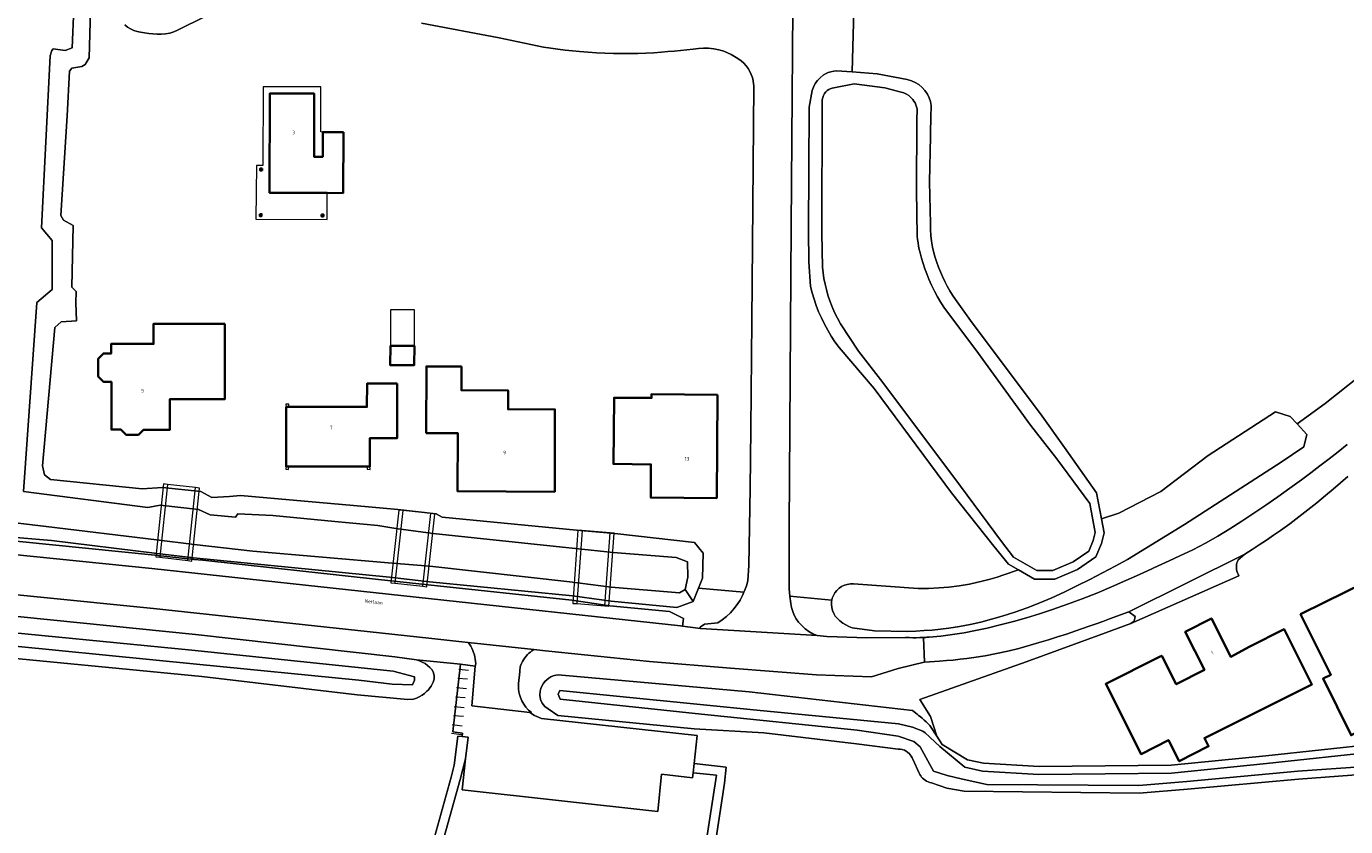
# Model space of a CAD drawing. Header units: metres. Extents: x 229229 to 231729, y 593167 to 595667.
# Tile 221 of 256: x 231254 to 231423, y 594454 to 594556. Entities that reach past the tile are written whole.
import ezdxf
from ezdxf.enums import TextEntityAlignment as Align

# ---------------------------------------------------------------- set-up
doc = ezdxf.new("R2010")
doc.units = ezdxf.units.M
for name, color, linetype, lineweight in [('B-WE-GK-BESCHOEIING_DAMWAND-G', 130, 'GK-BESCHOEIING', 18), ('B-WE-GR-GRAS-GV', 60, 'Continuous', 13), ('B-WE-GR-GROENVOORZIENING-GV', 80, 'Continuous', 18), ('B-WE-IE-TERREINAFSCHEIDING_KUNSTMATIG_HEKWERK-G', 20, 'IE-TERREINAFSCHEIDING-KUNSTMATIG', 18), ('B-WE-KW-KUNSTWERK_DEK-GV', 170, 'Continuous', 18), ('B-WE-OG-BEBOUWING-GV', 7, 'Continuous', 35), ('B-WE-OG-BEBOUWING-T18', 10, 'Continuous', 18), ('B-WE-OG-BEBOUWING_LUIFEL-GV', 7, 'Continuous', 18), ('B-WE-OG-TERREIN_ERF-GV', 7, 'Continuous', 18), ('B-WE-OG-TOPOGRAFIE-T18', 10, 'Continuous', 18), ('B-WE-OG-WATER-GV', 130, 'Continuous', 18), ('B-WE-OG-WATER_SLOOT-GV', 120, 'Continuous', 18), ('B-WE-VH-ONVERHARD-GV', 252, 'Continuous', 18), ('B-WE-VH-VERHARDING_ASFALT-GV', 252, 'Continuous', 18), ('B-WE-VH-VERHARDING_BETON-GV', 252, 'Continuous', 18), ('B-WE-VH-VERHARDING_BETONSTRAATSTEEN-GV', 252, 'Continuous', 18), ('B-WE-VH-VERHARDING_GESLOTEN-GV', 252, 'Continuous', 18), ('B-WE-VH-VERHARDING_GRASBETONSTEEN-GV', 70, 'Continuous', 18), ('B-WE-VH-VERHARDING_OPEN-GV', 252, 'Continuous', 18)]:
    doc.layers.add(name, color=color, linetype=linetype, lineweight=lineweight)
doc.styles.add('NLCS-ISO-M250-T18', font='NLCS-ISO.ttf', dxfattribs={"height": 0.45})
doc.linetypes.add('GK-BESCHOEIING', pattern='A,30,-5,[1,NLCS.SHX,S=1,R=0,X=0,Y=0],-5', length=40)
doc.linetypes.add('IE-TERREINAFSCHEIDING-KUNSTMATIG', pattern='A,4,[82,NLCS.SHX,S=0.75,R=90,X=0,Y=0],4,-2', length=10)

msp = doc.modelspace()

# ---------------------------------------------------------------- linework, layer by layer
at = {"layer": 'B-WE-GK-BESCHOEIING_DAMWAND-G'}
for points in [[(231258.801, 594553.076), (231257.263, 594553.255), (231257.09, 594553.068), (231256.86, 594552.369), (231255.752, 594530.329), (231257.106, 594528.713)], [(231257.106, 594528.713), (231257.124, 594522.416)], [(231257.124, 594522.416), (231255.176, 594520.787), (231253.451, 594496.555), (231269.393, 594494.489), (231270.956, 594494.82), (231275.887, 594494.243)], [(231275.887, 594494.243), (231277.395, 594493.562), (231280.619, 594493.247), (231280.928, 594493.69)]]:
    msp.add_lwpolyline(points, dxfattribs=at)
at = {"layer": 'B-WE-GR-GRAS-GV'}
msp.add_lwpolyline([(231359.945, 594559.784), (231359.685, 594550.308), (231362.906, 594550.059), (231366.761, 594549.33), (231367.284, 594549.185), (231367.782, 594548.968), (231368.244, 594548.682), (231368.661, 594548.334), (231369.024, 594547.93), (231369.327, 594547.478), (231369.552, 594547.013), (231369.713, 594546.521), (231369.806, 594546.013), (231369.829, 594545.496), (231369.783, 594544.981), (231369.737, 594542.059), (231369.6, 594536.22), (231369.726, 594530.85), (231369.732, 594530.102), (231369.78, 594529.356), (231369.869, 594528.613), (231369.998, 594527.877), (231370.169, 594527.149), (231370.345, 594526.521), (231370.543, 594525.9), (231370.762, 594525.286), (231371.002, 594524.679), (231371.262, 594524.082), (231371.553, 594523.471), (231371.866, 594522.872), (231372.2, 594522.283), (231372.554, 594521.707), (231372.928, 594521.144), (231374.88, 594518.481), (231384.045, 594506.215), (231386.924, 594502.183), (231391.027, 594496.365), (231391.658, 594493.059), (231393.858, 594493.779), (231399.251, 594496.565), (231405.328, 594501.162), (231413.975, 594506.759), (231415.846, 594506.181), (231416.741, 594505.217), (231420.32, 594507.84), (231426.371, 594512.627)], dxfattribs=at)
at = {"layer": 'B-WE-GR-GROENVOORZIENING-GV'}
for points in [[(231426.371, 594512.627), (231420.32, 594507.84), (231416.741, 594505.217), (231417.999, 594503.86), (231417.578, 594502.283), (231414.701, 594500.308), (231402.304, 594492.317), (231395.002, 594487.841), (231393.39, 594486.972), (231391.77, 594486.121), (231390.14, 594485.286), (231388.502, 594484.468), (231386.856, 594483.668), (231385.305, 594482.952), (231383.733, 594482.284), (231382.141, 594481.663), (231380.532, 594481.091), (231378.905, 594480.569), (231377.557, 594480.18), (231376.197, 594479.835), (231374.827, 594479.532), (231373.448, 594479.272), (231372.062, 594479.055), (231371.012, 594478.92), (231369.958, 594478.81), (231368.902, 594478.725), (231367.845, 594478.665), (231366.786, 594478.63), (231362.55, 594478.69), (231359.692, 594479.102), (231359.271, 594479.266), (231358.867, 594479.468), (231358.483, 594479.707), (231358.123, 594479.979), (231357.789, 594480.283), (231357.528, 594480.587), (231357.317, 594480.927), (231357.161, 594481.296), (231357.064, 594481.685), (231357.028, 594482.083), (231357.054, 594482.483), (231357.088, 594482.638), (231351.718, 594483.133), (231351.807, 594482.216), (231351.911, 594481.701), (231352.067, 594481.199), (231352.273, 594480.716), (231352.527, 594480.256), (231352.826, 594479.824), (231353.215, 594479.377), (231353.652, 594478.977), (231354.132, 594478.629), (231354.649, 594478.339), (231355.196, 594478.11), (231356.457, 594477.989), (231357.763, 594477.944), (231361.514, 594477.808), (231366.528, 594477.855), (231366.99, 594477.836), (231367.452, 594477.826), (231367.914, 594477.825), (231368.377, 594477.833), (231368.839, 594477.851), (231368.979, 594477.858), (231369.119, 594477.866), (231369.26, 594477.874), (231369.4, 594477.884), (231369.54, 594477.894), (231371.041, 594478.034), (231372.537, 594478.219), (231374.027, 594478.45), (231375.509, 594478.726), (231376.982, 594479.047), (231378.68, 594479.461), (231380.371, 594479.907), (231382.052, 594480.386), (231383.724, 594480.895), (231385.387, 594481.437), (231387.292, 594482.099), (231389.184, 594482.801), (231391.061, 594483.541), (231392.923, 594484.32), (231394.768, 594485.136), (231396.159, 594485.77), (231397.549, 594486.405), (231398.939, 594487.041), (231400.328, 594487.678), (231401.717, 594488.317), (231403.356, 594489.102), (231404.971, 594489.937), (231406.559, 594490.821), (231408.119, 594491.753), (231409.651, 594492.733), (231411.199, 594493.768), (231412.737, 594494.819), (231414.264, 594495.886), (231415.78, 594496.968), (231417.285, 594498.066), (231418.472, 594498.949), (231419.653, 594499.842), (231420.826, 594500.744), (231421.991, 594501.656), (231423.149, 594502.577)], [(231240.203, 594491.435), (231270.271, 594488.392), (231275.301, 594487.861), (231276.448, 594487.74), (231298.981, 594485.294), (231305.34, 594484.606), (231323.738, 594482.623), (231328.629, 594481.886), (231336.284, 594481.18), (231338.057, 594480.296), (231337.953, 594479.317), (231340.23, 594479.016), (231340.221, 594479.191), (231340.742, 594479.563), (231342.454, 594479.742), (231343.028, 594480.126), (231343.568, 594480.555), (231344.072, 594481.027), (231344.536, 594481.538), (231344.957, 594482.086), (231345.317, 594482.641), (231345.633, 594483.223), (231345.817, 594483.637), (231339.985, 594484.16), (231339.324, 594482.463), (231337.195, 594481.696), (231328.807, 594482.507), (231323.822, 594483.174), (231305.499, 594485.002), (231300.353, 594485.595), (231275.262, 594488.054), (231270.254, 594488.653), (231257.046, 594490.266), (231248.892, 594490.975)], [(231245.883, 594481.228), (231275.502, 594478.254), (231301.072, 594475.378), (231303.843, 594474.971), (231309.49, 594474.414), (231311.373, 594474.169), (231311.424, 594474.469), (231311.409, 594474.765), (231311.374, 594475.059), (231311.321, 594475.351), (231311.25, 594475.638), (231311.16, 594475.921), (231311.053, 594476.198), (231310.927, 594476.467), (231310.785, 594476.728), (231310.627, 594476.98), (231310.452, 594477.22), (231310.447, 594477.228), (231309.665, 594477.315), (231305.434, 594477.774), (231296.305, 594478.765), (231270.12, 594481.581), (231239.834, 594484.589)], [(231425.479, 594460.343), (231416.901, 594459.709), (231402.682, 594458.402), (231396.48, 594457.887), (231374.066, 594458.143), (231371.834, 594458.542), (231369.853, 594459.223), (231369.639, 594459.282), (231369.431, 594459.361), (231369.232, 594459.459), (231369.043, 594459.576), (231368.866, 594459.71), (231368.726, 594459.837), (231368.596, 594459.976), (231368.479, 594460.124), (231368.373, 594460.281), (231368.281, 594460.447), (231367.449, 594462.256), (231367.366, 594462.451), (231367.263, 594462.636), (231367.141, 594462.808), (231367, 594462.967), (231366.844, 594463.11), (231366.621, 594463.268), (231366.378, 594463.394), (231366.12, 594463.485), (231365.852, 594463.54), (231365.579, 594463.558), (231360.264, 594464.205), (231348.381, 594465.625), (231339.447, 594466.147), (231321.956, 594467.875), (231320.734, 594468.692), (231320.296, 594469.006), (231319.952, 594469.422), (231319.725, 594469.912), (231319.629, 594470.443), (231319.672, 594470.981), (231319.764, 594471.312), (231319.898, 594471.629), (231320.071, 594471.925), (231320.282, 594472.197), (231320.525, 594472.44), (231320.784, 594472.64), (231321.065, 594472.807), (231321.365, 594472.939), (231321.678, 594473.033), (231322.001, 594473.087), (231346.476, 594470.887), (231367.436, 594468.484), (231367.633, 594468.335), (231367.827, 594468.184), (231368.02, 594468.031), (231368.211, 594467.876), (231368.4, 594467.718), (231368.655, 594467.498), (231368.907, 594467.275), (231369.156, 594467.047), (231369.4, 594466.815), (231369.641, 594466.58), (231370.551, 594465.201), (231369.725, 594467.747), (231368.364, 594469.915), (231381.995, 594474.735), (231392.162, 594478.457), (231395.42, 594479.65), (231395.834, 594479.933), (231395.98, 594480.524), (231395.155, 594481.153), (231392.681, 594480.236), (231391.82, 594479.914), (231390.956, 594479.598), (231390.09, 594479.287), (231389.222, 594478.983), (231388.352, 594478.685), (231387.187, 594478.297), (231386.019, 594477.919), (231384.847, 594477.552), (231383.673, 594477.196), (231382.495, 594476.849), (231381.068, 594476.458), (231379.632, 594476.105), (231378.186, 594475.792), (231376.732, 594475.517), (231375.272, 594475.282), (231374.4, 594475.161), (231373.527, 594475.054), (231372.652, 594474.962), (231371.775, 594474.883), (231370.898, 594474.818), (231368.967, 594474.682), (231368.908, 594474.677), (231365.594, 594473.858), (231362.174, 594472.819), (231355.114, 594473.079), (231344.08, 594473.908), (231333.706, 594474.766), (231320.364, 594476.126), (231318.878, 594476.291), (231318.862, 594476.293), (231318.827, 594476.269), (231318.626, 594476.132), (231318.433, 594475.983), (231318.249, 594475.822), (231318.075, 594475.652), (231317.912, 594475.471), (231317.733, 594475.246), (231317.57, 594475.009), (231317.424, 594474.761), (231317.295, 594474.504), (231317.185, 594474.239), (231317.139, 594474.082), (231317.104, 594473.923), (231317.08, 594473.762), (231317.068, 594473.599), (231317.068, 594473.436), (231316.912, 594471.966), (231316.899, 594471.604), (231316.917, 594471.242), (231316.964, 594470.883), (231317.042, 594470.529), (231317.15, 594470.183), (231317.34, 594469.733), (231317.58, 594469.308), (231317.867, 594468.912), (231318.197, 594468.552), (231318.565, 594468.232), (231318.357, 594468.256), (231318.375, 594468.24), (231318.955, 594467.859), (231319.875, 594467.463), (231339.802, 594465.279), (231339.42, 594461.691), (231343.533, 594461.238), (231343.318, 594459.198), (231341.275, 594445.754)], [(231305.093, 594448.417), (231308.272, 594459.936), (231308.659, 594461.479), (231309.131, 594465.192), (231309.68, 594465.156), (231309.725, 594465.581), (231308.471, 594465.744), (231309.49, 594474.414), (231303.843, 594474.971), (231304.218, 594474.847), (231304.581, 594474.689), (231304.928, 594474.498), (231305.256, 594474.277), (231305.563, 594474.026), (231305.835, 594473.713), (231306.021, 594473.342), (231306.109, 594472.936), (231306.094, 594472.521), (231305.976, 594472.123), (231305.853, 594471.867), (231305.711, 594471.621), (231305.55, 594471.387), (231305.373, 594471.165), (231305.179, 594470.957), (231304.877, 594470.687), (231304.548, 594470.451), (231304.196, 594470.251), (231303.824, 594470.09), (231303.437, 594469.97), (231302.741, 594469.918), (231296.233, 594470.492), (231276.306, 594472.869), (231246.247, 594475.767)]]:
    msp.add_lwpolyline(points, dxfattribs=at)
msp.add_lwpolyline([(231339.295, 594460.522), (231339.227, 594459.88), (231335.229, 594460.319), (231334.755, 594455.559), (231309.7, 594458.314), (231310.135, 594462.292), (231309.447, 594459.661), (231306.281, 594448.348), (231340.326, 594447.514), (231342.304, 594460.193)], close=True, dxfattribs=at)
at = {"layer": 'B-WE-IE-TERREINAFSCHEIDING_KUNSTMATIG_HEKWERK-G'}
for points in [[(231309.251, 594473.771), (231310.512, 594473.652)], [(231310.384, 594472.49), (231309.132, 594472.608)], [(231308.954, 594471.437), (231310.225, 594471.309)], [(231308.684, 594469.023), (231309.932, 594468.891)], [(231310.087, 594470.1), (231308.833, 594470.201)], [(231309.855, 594467.709), (231308.598, 594467.815)], [(231309.608, 594465.396), (231308.326, 594465.545)], [(231308.421, 594466.685), (231309.677, 594466.542)]]:
    msp.add_lwpolyline(points, dxfattribs=at)
at = {"layer": 'B-WE-KW-KUNSTWERK_DEK-GV'}
for points in [[(231275.514, 594497.06), (231271.93, 594497.462), (231271.407, 594497.536), (231270.396, 594488.196), (231270.92, 594488.121), (231274.501, 594487.708), (231275.016, 594487.64), (231276.029, 594496.992)], [(231306.199, 594493.657), (231305.692, 594493.75), (231302.103, 594494.11), (231301.577, 594494.152), (231300.535, 594484.86), (231301.061, 594484.819), (231304.643, 594484.414), (231305.15, 594484.321)], [(231328.643, 594491.267), (231325.052, 594491.577), (231324.534, 594491.587), (231323.862, 594482.21), (231324.38, 594482.2), (231327.966, 594481.909), (231328.496, 594481.852), (231329.173, 594491.21)]]:
    msp.add_lwpolyline(points, close=True, dxfattribs=at)
at = {"layer": 'B-WE-OG-BEBOUWING-GV'}
for points in [[(231294.466, 594542.592), (231291.817, 594542.613), (231291.816, 594539.444), (231290.704, 594539.452), (231290.706, 594547.542), (231285.046, 594547.559), (231285.004, 594534.839), (231292.372, 594534.806), (231294.428, 594534.796)], [(231284.031, 594537.926), (231283.79, 594537.931), (231283.785, 594537.691), (231284.027, 594537.686)], [(231283.73, 594532.091), (231283.729, 594531.843), (231283.971, 594531.844), (231283.969, 594532.092)], [(231291.665, 594532.045), (231291.669, 594531.796), (231291.906, 594531.798), (231291.903, 594532.046)], [(231279.279, 594518.049), (231270.129, 594518.053), (231270.128, 594515.473), (231264.698, 594515.475), (231264.697, 594514.255), (231263.697, 594514.256), (231263.028, 594513.561), (231263.033, 594511.288), (231263.714, 594510.596), (231264.712, 594510.586), (231264.712, 594504.488), (231265.943, 594504.478), (231266.626, 594503.804), (231268.178, 594503.826), (231268.847, 594504.474), (231272.21, 594504.477), (231272.215, 594508.402), (231279.275, 594508.399)], [(231303.559, 594515.207), (231300.486, 594515.21), (231300.47, 594512.734), (231303.543, 594512.749)], [(231305.072, 594504.02), (231309.145, 594504.008), (231309.1, 594496.581), (231321.551, 594496.518), (231321.585, 594507.069), (231315.575, 594507.095), (231315.586, 594509.505), (231309.586, 594509.531), (231309.599, 594512.563), (231305.109, 594512.582)], [(231301.37, 594510.387), (231297.495, 594510.389), (231297.487, 594507.391), (231287.121, 594507.393), (231287.111, 594499.744), (231297.865, 594499.752), (231297.872, 594503.393), (231301.367, 594503.394)], [(231342.444, 594508.942), (231333.969, 594509.026), (231333.965, 594508.539), (231329.169, 594508.577), (231329.09, 594500.085), (231333.898, 594500.027), (231333.875, 594495.778), (231342.324, 594495.709)], [(231420.284, 594482.356), (231417.184, 594480.832), (231421.073, 594473.083), (231420.068, 594472.588), (231423.65, 594465.322), (231429.588, 594468.249), (231430.711, 594465.971), (231445.135, 594473.081), (231440.448, 594482.589), (231436.483, 594480.635), (231432.652, 594488.435)], [(231399.1, 594475.379), (231392.2, 594471.9), (231396.74, 594462.92), (231400.231, 594464.708), (231401.625, 594461.986), (231405.375, 594463.907), (231404.839, 594464.954), (231418.637, 594471.84), (231415.06, 594478.934), (231410.663, 594476.682), (231408.23, 594475.379), (231405.754, 594480.29), (231402.388, 594478.593), (231404.852, 594473.705), (231401.23, 594471.85), (231399.38, 594475.52)]]:
    msp.add_lwpolyline(points, close=True, dxfattribs=at)
at = {"layer": 'B-WE-OG-BEBOUWING_LUIFEL-GV'}
for points in [[(231292.372, 594534.806), (231285.004, 594534.839), (231285.046, 594547.559), (231290.706, 594547.542), (231290.704, 594539.452), (231291.816, 594539.444), (231291.817, 594542.613), (231291.553, 594542.615), (231291.57, 594548.399), (231284.178, 594548.407), (231284.139, 594538.31), (231283.312, 594538.313), (231283.249, 594531.438), (231292.376, 594531.399), (231292.382, 594531.404)], [(231303.589, 594519.812), (231300.516, 594519.831), (231300.486, 594515.21), (231303.559, 594515.207)], [(231287.086, 594507.744), (231287.121, 594507.393), (231287.453, 594507.392), (231287.456, 594507.742)], [(231287.447, 594499.744), (231287.115, 594499.744), (231287.08, 594499.396), (231287.444, 594499.393)], [(231297.529, 594499.752), (231297.524, 594499.399), (231297.891, 594499.395), (231297.865, 594499.752)]]:
    msp.add_lwpolyline(points, close=True, dxfattribs=at)
at = {"layer": 'B-WE-OG-TERREIN_ERF-GV'}
for points in [[(231262.285, 594567.502), (231261.849, 594552.123), (231261.344, 594551.275), (231260.929, 594550.989), (231259.655, 594550.785), (231259.342, 594550.425), (231259.051, 594544.7), (231258.23, 594531.91), (231258.571, 594531.334), (231259.797, 594530.656), (231259.636, 594522.737), (231260.208, 594522.162), (231260.144, 594520.736), (231260.224, 594518.406), (231258.262, 594518.287), (231257.467, 594517.576), (231255.902, 594499.825), (231256.152, 594498.7), (231256.928, 594498.096), (231268.671, 594496.892), (231271.265, 594497.052), (231276.19, 594496.563), (231277.582, 594495.768), (231279.88, 594495.927), (231281.259, 594496.038), (231297.687, 594494.593), (231301.458, 594494.228), (231306.335, 594493.707), (231307.128, 594493.258), (231324.354, 594491.612), (231329.268, 594491.186), (231339.496, 594490.014), (231340.606, 594488.66), (231340.494, 594485.467), (231339.985, 594484.16), (231345.817, 594483.637), (231345.902, 594483.828), (231346.123, 594484.452), (231346.295, 594485.091), (231346.438, 594487.074), (231346.606, 594496.957), (231346.711, 594504.563), (231346.836, 594518.411), (231346.896, 594528.215), (231347.079, 594548.549), (231347.05, 594548.839), (231347.003, 594549.126), (231346.938, 594549.411), (231346.855, 594549.69), (231346.755, 594549.964), (231346.571, 594550.363), (231346.347, 594550.741), (231346.086, 594551.094), (231345.79, 594551.419), (231345.463, 594551.713), (231345.051, 594552.022), (231344.62, 594552.303), (231344.169, 594552.552), (231343.703, 594552.77), (231343.223, 594552.955), (231342.59, 594553.143), (231341.942, 594553.275), (231341.286, 594553.348), (231340.626, 594553.362), (231339.967, 594553.318), (231339.314, 594553.216), (231338.503, 594553.135), (231337.692, 594553.057), (231336.88, 594552.983), (231336.068, 594552.913), (231335.256, 594552.846), (231334.241, 594552.774), (231333.226, 594552.719), (231332.209, 594552.681), (231331.192, 594552.661), (231330.175, 594552.658), (231329.087, 594552.674), (231327.999, 594552.707), (231326.912, 594552.759), (231325.826, 594552.829), (231324.741, 594552.917), (231323.816, 594553.006), (231322.892, 594553.109), (231321.97, 594553.225), (231321.05, 594553.354), (231320.132, 594553.496), (231314.45, 594554.671), (231304.46, 594556.543)], [(231278.661, 594558.36), (231273.687, 594555.917), (231273.214, 594555.645), (231272.713, 594555.431), (231272.19, 594555.276), (231271.652, 594555.183), (231271.108, 594555.152), (231270.572, 594555.163), (231270.037, 594555.191), (231269.503, 594555.237), (231268.971, 594555.302), (231268.442, 594555.384), (231268.004, 594555.484), (231267.58, 594555.632), (231267.174, 594555.825), (231266.792, 594556.062), (231266.439, 594556.339)], [(231423.234, 594498.472), (231422.29, 594497.648), (231421.338, 594496.834), (231420.379, 594496.028), (231419.25, 594495.103), (231418.107, 594494.194), (231416.951, 594493.304), (231415.781, 594492.431), (231414.597, 594491.575), (231413.698, 594490.944), (231412.792, 594490.322), (231411.878, 594489.711), (231410.958, 594489.111), (231410.031, 594488.521), (231409.162, 594487.789), (231409.078, 594487.599), (231409.014, 594487.401), (231408.97, 594487.197), (231408.948, 594486.99), (231408.947, 594486.782), (231408.968, 594486.565), (231409.013, 594486.352), (231409.081, 594486.145), (231409.17, 594485.947), (231409.28, 594485.759), (231395.42, 594479.65), (231392.162, 594478.457), (231381.995, 594474.735), (231368.364, 594469.915), (231369.725, 594467.747), (231370.551, 594465.201), (231371.246, 594464.146), (231374.481, 594462.169), (231376.54, 594461.738), (231383.664, 594461.318), (231400.57, 594461.48), (231412.723, 594462.691), (231427.012, 594464.236)]]:
    msp.add_lwpolyline(points, dxfattribs=at)
for points in [[(231294.428, 594534.796), (231292.372, 594534.806), (231285.004, 594534.839), (231285.046, 594547.559), (231290.706, 594547.542), (231290.704, 594539.452), (231291.816, 594539.444), (231291.817, 594542.613), (231294.466, 594542.592)], [(231284.031, 594537.926), (231284.027, 594537.686), (231283.785, 594537.691), (231283.79, 594537.931)], [(231283.969, 594532.092), (231283.971, 594531.844), (231283.729, 594531.843), (231283.73, 594532.091)], [(231291.903, 594532.046), (231291.906, 594531.798), (231291.669, 594531.796), (231291.665, 594532.045)], [(231279.275, 594508.399), (231272.215, 594508.402), (231272.21, 594504.477), (231268.847, 594504.474), (231268.178, 594503.826), (231266.626, 594503.804), (231265.943, 594504.478), (231264.712, 594504.488), (231264.712, 594510.586), (231263.714, 594510.596), (231263.033, 594511.288), (231263.028, 594513.561), (231263.697, 594514.256), (231264.697, 594514.255), (231264.698, 594515.475), (231270.128, 594515.473), (231270.129, 594518.053), (231279.279, 594518.049)], [(231303.559, 594515.207), (231303.543, 594512.749), (231300.47, 594512.734), (231300.486, 594515.21)], [(231309.599, 594512.563), (231309.586, 594509.531), (231315.586, 594509.505), (231315.575, 594507.095), (231321.585, 594507.069), (231321.551, 594496.518), (231309.1, 594496.581), (231309.145, 594504.008), (231305.072, 594504.02), (231305.109, 594512.582)], [(231301.37, 594510.387), (231301.367, 594503.394), (231297.872, 594503.393), (231297.865, 594499.752), (231287.111, 594499.744), (231287.121, 594507.393), (231297.487, 594507.391), (231297.495, 594510.389)], [(231342.444, 594508.942), (231342.324, 594495.709), (231333.875, 594495.778), (231333.898, 594500.027), (231329.09, 594500.085), (231329.169, 594508.577), (231333.965, 594508.539), (231333.969, 594509.026)], [(231420.284, 594482.356), (231432.652, 594488.435), (231436.483, 594480.635), (231440.448, 594482.589), (231445.135, 594473.081), (231430.711, 594465.971), (231429.588, 594468.249), (231423.65, 594465.322), (231420.068, 594472.588), (231421.073, 594473.083), (231417.184, 594480.832)], [(231399.1, 594475.379), (231399.38, 594475.52), (231401.23, 594471.85), (231404.852, 594473.705), (231402.388, 594478.593), (231405.754, 594480.29), (231408.23, 594475.379), (231410.663, 594476.682), (231415.06, 594478.934), (231418.637, 594471.84), (231404.839, 594464.954), (231405.375, 594463.907), (231401.625, 594461.986), (231400.231, 594464.708), (231396.74, 594462.92), (231392.2, 594471.9)]]:
    msp.add_lwpolyline(points, close=True, dxfattribs=at)
at = {"layer": 'B-WE-OG-WATER-GV'}
for points in [[(231253.451, 594496.555), (231255.176, 594520.787), (231257.124, 594522.416), (231257.106, 594528.713), (231255.752, 594530.329), (231256.86, 594552.369), (231257.09, 594553.068), (231257.263, 594553.255), (231258.801, 594553.076), (231259.708, 594553.419), (231260.126, 594563.515)], [(231249.844, 594492.855), (231256.344, 594492.069), (231270.521, 594490.372), (231275.33, 594489.776), (231282.845, 594488.905), (231300.73, 594487.37), (231305.544, 594487.005), (231323.489, 594484.991), (231328.802, 594484.309), (231337.562, 594483.584), (231338.274, 594483.999), (231338.635, 594485.598), (231338.568, 594487.549), (231337.107, 594488.078), (231329.046, 594488.722), (231324.234, 594489.232), (231322.554, 594489.435), (231305.978, 594491.189), (231301.178, 594491.818), (231298.859, 594492.178), (231293.378, 594492.713), (231285.43, 594493.476), (231280.928, 594493.69), (231280.619, 594493.247), (231277.395, 594493.562), (231275.887, 594494.243), (231270.956, 594494.82), (231269.393, 594494.489), (231253.451, 594496.555)], [(231246.318, 594477.326), (231275.627, 594474.436), (231296.43, 594472.389), (231300.731, 594471.858), (231303.318, 594471.788), (231303.585, 594472.369), (231303.593, 594472.814), (231300.84, 594473.536), (231275.02, 594476.221), (231246.152, 594479.056)], [(231427.116, 594463.241), (231412.826, 594461.697), (231400.624, 594460.48), (231383.639, 594460.317), (231376.408, 594460.744), (231374.146, 594461.217), (231370.923, 594463.898), (231369.036, 594465.632), (231368.735, 594465.849), (231367.417, 594466.35), (231365.645, 594466.783), (231347.483, 594468.556), (231322.189, 594471.077), (231321.978, 594470.597), (231322.262, 594469.957), (231340.363, 594468.014), (231360.329, 594465.961), (231365.567, 594465.201), (231367.605, 594464.535), (231368.428, 594463.837), (231370.11, 594460.722), (231371.852, 594460.172), (231373.66, 594459.727), (231376.933, 594459.034), (231396.438, 594458.887), (231402.595, 594459.398), (231416.818, 594460.706), (231425.405, 594461.341)]]:
    msp.add_lwpolyline(points, dxfattribs=at)
msp.add_lwpolyline([(231380.382, 594488.157), (231383.372, 594486.419), (231385.422, 594486.419), (231388.03, 594487.554), (231390.021, 594488.907), (231390.598, 594490.26), (231390.857, 594491.295), (231390.146, 594495.018), (231385.943, 594500.741), (231382.544, 594505.041), (231375.537, 594514.688), (231371.506, 594520.029), (231371.055, 594520.749), (231370.63, 594521.485), (231370.231, 594522.235), (231369.86, 594523), (231369.516, 594523.777), (231369.252, 594524.432), (231369.008, 594525.095), (231368.783, 594525.765), (231368.578, 594526.441), (231368.394, 594527.123), (231368.293, 594527.549), (231368.207, 594527.978), (231368.135, 594528.409), (231368.077, 594528.843), (231368.034, 594529.278), (231367.917, 594535.17), (231367.998, 594544.096), (231368.019, 594545.569), (231367.954, 594545.834), (231367.863, 594546.092), (231367.748, 594546.339), (231367.608, 594546.574), (231367.446, 594546.793), (231367.205, 594547.053), (231366.933, 594547.279), (231366.634, 594547.469), (231366.313, 594547.619), (231365.975, 594547.727), (231363.881, 594548.257), (231359.956, 594548.778), (231357.33, 594548.274), (231357.104, 594548.228), (231356.886, 594548.152), (231356.68, 594548.047), (231356.491, 594547.915), (231356.321, 594547.759), (231356.143, 594547.538), (231356.005, 594547.29), (231355.909, 594547.022), (231355.86, 594546.743), (231355.857, 594546.459), (231355.793, 594529.673), (231355.866, 594525.286), (231355.955, 594524.565), (231356.072, 594523.847), (231356.217, 594523.135), (231356.39, 594522.429), (231356.589, 594521.73), (231356.842, 594520.965), (231357.127, 594520.212), (231357.445, 594519.472), (231357.794, 594518.747), (231358.173, 594518.037), (231360.488, 594514.552), (231363.611, 594510.534), (231373.588, 594497.257), (231378.831, 594490.139)], close=True, dxfattribs=at)
at = {"layer": 'B-WE-OG-WATER_SLOOT-GV'}
for points in [[(231260.126, 594563.515), (231259.708, 594553.419), (231258.801, 594553.076), (231257.263, 594553.255), (231257.09, 594553.068), (231256.86, 594552.369), (231255.752, 594530.329), (231257.106, 594528.713), (231257.124, 594522.416), (231255.176, 594520.787), (231253.451, 594496.555), (231269.393, 594494.489), (231270.956, 594494.82), (231275.887, 594494.243), (231277.395, 594493.562), (231280.619, 594493.247), (231280.928, 594493.69), (231285.43, 594493.476), (231293.378, 594492.713), (231298.859, 594492.178), (231301.178, 594491.818), (231305.978, 594491.189), (231322.554, 594489.435), (231324.234, 594489.232), (231329.046, 594488.722), (231337.107, 594488.078), (231338.568, 594487.549), (231338.635, 594485.598), (231338.274, 594483.999), (231339.324, 594482.463), (231339.985, 594484.16), (231340.494, 594485.467), (231340.606, 594488.66), (231339.496, 594490.014), (231329.268, 594491.186), (231324.354, 594491.612), (231307.128, 594493.258), (231306.335, 594493.707), (231301.458, 594494.228), (231297.687, 594494.593), (231281.259, 594496.038), (231279.88, 594495.927), (231277.582, 594495.768), (231276.19, 594496.563), (231271.265, 594497.052), (231268.671, 594496.892), (231256.928, 594498.096), (231256.152, 594498.7), (231255.902, 594499.825), (231257.467, 594517.576), (231258.262, 594518.287), (231260.224, 594518.406), (231260.144, 594520.736), (231260.208, 594522.162), (231259.636, 594522.737), (231259.797, 594530.656), (231258.571, 594531.334), (231258.23, 594531.91), (231259.051, 594544.7), (231259.342, 594550.425), (231259.655, 594550.785), (231260.929, 594550.989), (231261.344, 594551.275), (231261.849, 594552.123), (231262.285, 594567.502)], [(231248.892, 594490.975), (231257.046, 594490.266), (231270.254, 594488.653), (231275.262, 594488.054), (231300.353, 594485.595), (231305.499, 594485.002), (231323.822, 594483.174), (231328.807, 594482.507), (231337.195, 594481.696), (231339.324, 594482.463), (231338.274, 594483.999), (231337.562, 594483.584), (231328.802, 594484.309), (231323.489, 594484.991), (231305.544, 594487.005), (231300.73, 594487.37), (231282.845, 594488.905), (231275.33, 594489.776), (231270.521, 594490.372), (231256.344, 594492.069), (231249.844, 594492.855)], [(231246.247, 594475.767), (231276.306, 594472.869), (231296.233, 594470.492), (231302.741, 594469.918), (231303.437, 594469.97), (231303.824, 594470.09), (231304.196, 594470.251), (231304.548, 594470.451), (231304.877, 594470.687), (231305.179, 594470.957), (231305.373, 594471.165), (231305.55, 594471.387), (231305.711, 594471.621), (231305.853, 594471.867), (231305.976, 594472.123), (231306.094, 594472.521), (231306.109, 594472.936), (231306.021, 594473.342), (231305.835, 594473.713), (231305.563, 594474.026), (231305.256, 594474.277), (231304.928, 594474.498), (231304.581, 594474.689), (231304.218, 594474.847), (231303.843, 594474.971), (231301.072, 594475.378), (231275.502, 594478.254), (231245.883, 594481.228)], [(231246.152, 594479.056), (231275.02, 594476.221), (231300.84, 594473.536), (231303.593, 594472.814), (231303.585, 594472.369), (231303.318, 594471.788), (231300.731, 594471.858), (231296.43, 594472.389), (231275.627, 594474.436), (231246.318, 594477.326)], [(231427.012, 594464.236), (231412.723, 594462.691), (231400.57, 594461.48), (231383.664, 594461.318), (231376.54, 594461.738), (231374.481, 594462.169), (231371.246, 594464.146), (231370.551, 594465.201), (231369.641, 594466.58), (231369.4, 594466.815), (231369.156, 594467.047), (231368.907, 594467.275), (231368.655, 594467.498), (231368.4, 594467.718), (231368.211, 594467.876), (231368.02, 594468.031), (231367.827, 594468.184), (231367.633, 594468.335), (231367.436, 594468.484), (231346.476, 594470.887), (231322.001, 594473.087), (231321.678, 594473.033), (231321.365, 594472.939), (231321.065, 594472.807), (231320.784, 594472.64), (231320.525, 594472.44), (231320.282, 594472.197), (231320.071, 594471.925), (231319.898, 594471.629), (231319.764, 594471.312), (231319.672, 594470.981), (231319.629, 594470.443), (231319.725, 594469.912), (231319.952, 594469.422), (231320.296, 594469.006), (231320.734, 594468.692), (231321.956, 594467.875), (231339.447, 594466.147), (231348.381, 594465.625), (231360.264, 594464.205), (231365.579, 594463.558), (231365.852, 594463.54), (231366.12, 594463.485), (231366.378, 594463.394), (231366.621, 594463.268), (231366.844, 594463.11), (231367, 594462.967), (231367.141, 594462.808), (231367.263, 594462.636), (231367.366, 594462.451), (231367.449, 594462.256), (231368.281, 594460.447), (231368.373, 594460.281), (231368.479, 594460.124), (231368.596, 594459.976), (231368.726, 594459.837), (231368.866, 594459.71), (231369.043, 594459.576), (231369.232, 594459.459), (231369.431, 594459.361), (231369.639, 594459.282), (231369.853, 594459.223), (231371.834, 594458.542), (231374.066, 594458.143), (231396.48, 594457.887), (231402.682, 594458.402), (231416.901, 594459.709), (231425.479, 594460.343)], [(231425.405, 594461.341), (231416.818, 594460.706), (231402.595, 594459.398), (231396.438, 594458.887), (231376.933, 594459.034), (231373.66, 594459.727), (231371.852, 594460.172), (231370.11, 594460.722), (231368.428, 594463.837), (231367.605, 594464.535), (231365.567, 594465.201), (231360.329, 594465.961), (231340.363, 594468.014), (231322.262, 594469.957), (231321.978, 594470.597), (231322.189, 594471.077), (231347.483, 594468.556), (231365.645, 594466.783), (231367.417, 594466.35), (231368.735, 594465.849), (231369.036, 594465.632), (231370.923, 594463.898), (231374.146, 594461.217), (231376.408, 594460.744), (231383.639, 594460.317), (231400.624, 594460.48), (231412.826, 594461.697), (231427.116, 594463.241)]]:
    msp.add_lwpolyline(points, dxfattribs=at)
for points in [[(231391.027, 594496.365), (231386.924, 594502.183), (231384.045, 594506.215), (231374.88, 594518.481), (231372.928, 594521.144), (231372.554, 594521.707), (231372.2, 594522.283), (231371.866, 594522.872), (231371.553, 594523.471), (231371.262, 594524.082), (231371.002, 594524.679), (231370.762, 594525.286), (231370.543, 594525.9), (231370.345, 594526.521), (231370.169, 594527.149), (231369.998, 594527.877), (231369.869, 594528.613), (231369.78, 594529.356), (231369.732, 594530.102), (231369.726, 594530.85), (231369.6, 594536.22), (231369.737, 594542.059), (231369.783, 594544.981), (231369.829, 594545.496), (231369.806, 594546.013), (231369.713, 594546.521), (231369.552, 594547.013), (231369.327, 594547.478), (231369.024, 594547.93), (231368.661, 594548.334), (231368.244, 594548.682), (231367.782, 594548.968), (231367.284, 594549.185), (231366.761, 594549.33), (231362.906, 594550.059), (231359.685, 594550.308), (231357.684, 594550.463), (231357.319, 594550.42), (231356.96, 594550.34), (231356.612, 594550.221), (231356.278, 594550.067), (231355.963, 594549.878), (231355.573, 594549.574), (231355.23, 594549.217), (231354.942, 594548.816), (231354.713, 594548.377), (231354.549, 594547.911), (231354.19, 594545.815), (231354.109, 594529.955), (231354.113, 594525.977), (231354.335, 594522.813), (231354.552, 594521.99), (231354.801, 594521.176), (231355.081, 594520.372), (231355.393, 594519.581), (231355.736, 594518.802), (231356.126, 594518.005), (231356.548, 594517.225), (231357.002, 594516.463), (231357.487, 594515.721), (231358.002, 594514.999), (231362.5, 594509.769), (231372.433, 594496.386), (231377.866, 594489.567), (231379.75, 594487.232), (231381.006, 594486.502), (231383.071, 594485.302), (231385.655, 594485.302), (231388.572, 594486.571), (231390.92, 594488.167), (231391.661, 594489.903), (231392.001, 594491.263), (231391.658, 594493.059)], [(231390.146, 594495.018), (231390.857, 594491.295), (231390.598, 594490.26), (231390.021, 594488.907), (231388.03, 594487.554), (231385.422, 594486.419), (231383.372, 594486.419), (231380.382, 594488.157), (231378.831, 594490.139), (231373.588, 594497.257), (231363.611, 594510.534), (231360.488, 594514.552), (231358.173, 594518.037), (231357.794, 594518.747), (231357.445, 594519.472), (231357.127, 594520.212), (231356.842, 594520.965), (231356.589, 594521.73), (231356.39, 594522.429), (231356.217, 594523.135), (231356.072, 594523.847), (231355.955, 594524.565), (231355.866, 594525.286), (231355.793, 594529.673), (231355.857, 594546.459), (231355.86, 594546.743), (231355.909, 594547.022), (231356.005, 594547.29), (231356.143, 594547.538), (231356.321, 594547.759), (231356.491, 594547.915), (231356.68, 594548.047), (231356.886, 594548.152), (231357.104, 594548.228), (231357.33, 594548.274), (231359.956, 594548.778), (231363.881, 594548.257), (231365.975, 594547.727), (231366.313, 594547.619), (231366.634, 594547.469), (231366.933, 594547.279), (231367.205, 594547.053), (231367.446, 594546.793), (231367.608, 594546.574), (231367.748, 594546.339), (231367.863, 594546.092), (231367.954, 594545.834), (231368.019, 594545.569), (231367.998, 594544.096), (231367.917, 594535.17), (231368.034, 594529.278), (231368.077, 594528.843), (231368.135, 594528.409), (231368.207, 594527.978), (231368.293, 594527.549), (231368.394, 594527.123), (231368.578, 594526.441), (231368.783, 594525.765), (231369.008, 594525.095), (231369.252, 594524.432), (231369.516, 594523.777), (231369.86, 594523), (231370.231, 594522.235), (231370.63, 594521.485), (231371.055, 594520.749), (231371.506, 594520.029), (231375.537, 594514.688), (231382.544, 594505.041), (231385.943, 594500.741)], [(231357.088, 594482.638), (231357.054, 594482.483), (231357.028, 594482.083), (231357.064, 594481.685), (231357.161, 594481.296), (231357.317, 594480.927), (231357.528, 594480.587), (231357.789, 594480.283), (231358.123, 594479.979), (231358.483, 594479.707), (231358.867, 594479.468), (231359.271, 594479.266), (231359.692, 594479.102), (231362.55, 594478.69), (231366.786, 594478.63), (231367.845, 594478.665), (231368.902, 594478.725), (231369.958, 594478.81), (231371.012, 594478.92), (231372.062, 594479.055), (231373.448, 594479.272), (231374.827, 594479.532), (231376.197, 594479.835), (231377.557, 594480.18), (231378.905, 594480.569), (231380.532, 594481.091), (231382.141, 594481.663), (231383.733, 594482.284), (231385.305, 594482.952), (231386.856, 594483.668), (231388.502, 594484.468), (231390.14, 594485.286), (231391.77, 594486.121), (231393.39, 594486.972), (231395.002, 594487.841), (231402.304, 594492.317), (231414.701, 594500.308), (231417.578, 594502.283), (231417.999, 594503.86), (231416.741, 594505.217), (231415.846, 594506.181), (231413.975, 594506.759), (231405.328, 594501.162), (231399.251, 594496.565), (231393.858, 594493.779), (231391.658, 594493.059), (231392.001, 594491.263), (231391.661, 594489.903), (231390.92, 594488.167), (231388.572, 594486.571), (231385.655, 594485.302), (231383.071, 594485.302), (231381.006, 594486.502), (231379.154, 594485.868), (231378.281, 594485.584), (231377.401, 594485.325), (231376.514, 594485.091), (231375.62, 594484.882), (231374.721, 594484.697), (231373.415, 594484.476), (231372.101, 594484.308), (231370.781, 594484.193), (231369.457, 594484.131), (231368.132, 594484.123), (231359.848, 594484.715), (231359.455, 594484.717), (231359.066, 594484.66), (231358.69, 594484.545), (231358.336, 594484.375), (231358.011, 594484.154), (231357.722, 594483.886), (231357.477, 594483.578), (231357.281, 594483.236), (231357.139, 594482.868)]]:
    msp.add_lwpolyline(points, close=True, dxfattribs=at)
at = {"layer": 'B-WE-VH-ONVERHARD-GV'}
msp.add_lwpolyline([(231352.157, 594569.596), (231351.854, 594530.5), (231351.63, 594491.987), (231351.625, 594484.086), (231351.718, 594483.133), (231357.088, 594482.638), (231357.139, 594482.868), (231357.281, 594483.236), (231357.477, 594483.578), (231357.722, 594483.886), (231358.011, 594484.154), (231358.336, 594484.375), (231358.69, 594484.545), (231359.066, 594484.66), (231359.455, 594484.717), (231359.848, 594484.715), (231368.132, 594484.123), (231369.457, 594484.131), (231370.781, 594484.193), (231372.101, 594484.308), (231373.415, 594484.476), (231374.721, 594484.697), (231375.62, 594484.882), (231376.514, 594485.091), (231377.401, 594485.325), (231378.281, 594485.584), (231379.154, 594485.868), (231381.006, 594486.502), (231379.75, 594487.232), (231377.866, 594489.567), (231372.433, 594496.386), (231362.5, 594509.769), (231358.002, 594514.999), (231357.487, 594515.721), (231357.002, 594516.463), (231356.548, 594517.225), (231356.126, 594518.005), (231355.736, 594518.802), (231355.393, 594519.581), (231355.081, 594520.372), (231354.801, 594521.176), (231354.552, 594521.99), (231354.335, 594522.813), (231354.113, 594525.977), (231354.109, 594529.955), (231354.19, 594545.815), (231354.549, 594547.911), (231354.713, 594548.377), (231354.942, 594548.816), (231355.23, 594549.217), (231355.573, 594549.574), (231355.963, 594549.878), (231356.278, 594550.067), (231356.612, 594550.221), (231356.96, 594550.34), (231357.319, 594550.42), (231357.684, 594550.463), (231359.685, 594550.308), (231359.945, 594559.784)], dxfattribs=at)
at = {"layer": 'B-WE-VH-VERHARDING_ASFALT-GV'}
for points in [[(231304.46, 594556.543), (231314.45, 594554.671), (231320.132, 594553.496), (231321.05, 594553.354), (231321.97, 594553.225), (231322.892, 594553.109), (231323.816, 594553.006), (231324.741, 594552.917), (231325.826, 594552.829), (231326.912, 594552.759), (231327.999, 594552.707), (231329.087, 594552.674), (231330.175, 594552.658), (231331.192, 594552.661), (231332.209, 594552.681), (231333.226, 594552.719), (231334.241, 594552.774), (231335.256, 594552.846), (231336.068, 594552.913), (231336.88, 594552.983), (231337.692, 594553.057), (231338.503, 594553.135), (231339.314, 594553.216), (231339.967, 594553.318), (231340.626, 594553.362), (231341.286, 594553.348), (231341.942, 594553.275), (231342.59, 594553.143), (231343.223, 594552.955), (231343.703, 594552.77), (231344.169, 594552.552), (231344.62, 594552.303), (231345.051, 594552.022), (231345.463, 594551.713), (231345.79, 594551.419), (231346.086, 594551.094), (231346.347, 594550.741), (231346.571, 594550.363), (231346.755, 594549.964), (231346.855, 594549.69), (231346.938, 594549.411), (231347.003, 594549.126), (231347.05, 594548.839), (231347.079, 594548.549), (231346.896, 594528.215), (231346.836, 594518.411), (231346.711, 594504.563), (231346.606, 594496.957), (231346.438, 594487.074), (231346.295, 594485.091), (231346.123, 594484.452), (231345.902, 594483.828), (231345.817, 594483.637), (231345.633, 594483.223), (231345.317, 594482.641), (231344.957, 594482.086), (231344.536, 594481.538), (231344.072, 594481.027), (231343.568, 594480.555), (231343.028, 594480.126), (231342.454, 594479.742), (231340.742, 594479.563), (231340.221, 594479.191), (231340.23, 594479.016), (231355.196, 594478.11), (231354.649, 594478.339), (231354.132, 594478.629), (231353.652, 594478.977), (231353.215, 594479.377), (231352.826, 594479.824), (231352.527, 594480.256), (231352.273, 594480.716), (231352.067, 594481.199), (231351.911, 594481.701), (231351.807, 594482.216), (231351.718, 594483.133), (231351.625, 594484.086), (231351.63, 594491.987), (231351.854, 594530.5), (231352.157, 594569.596)], [(231266.439, 594556.339), (231266.792, 594556.062), (231267.174, 594555.825), (231267.58, 594555.632), (231268.004, 594555.484), (231268.442, 594555.384), (231268.971, 594555.302), (231269.503, 594555.237), (231270.037, 594555.191), (231270.572, 594555.163), (231271.108, 594555.152), (231271.652, 594555.183), (231272.19, 594555.276), (231272.713, 594555.431), (231273.214, 594555.645), (231273.687, 594555.917), (231278.661, 594558.36)]]:
    msp.add_lwpolyline(points, dxfattribs=at)
for points in [[(231271.93, 594497.462), (231270.92, 594488.121), (231274.501, 594487.708), (231275.514, 594497.06)], [(231302.103, 594494.11), (231301.061, 594484.819), (231304.643, 594484.414), (231305.692, 594493.75)], [(231325.052, 594491.577), (231324.38, 594482.2), (231327.966, 594481.909), (231328.643, 594491.267)]]:
    msp.add_lwpolyline(points, close=True, dxfattribs=at)
at = {"layer": 'B-WE-VH-VERHARDING_BETON-GV'}
for points in [[(231306.281, 594448.348), (231309.447, 594459.661), (231310.135, 594462.292), (231310.442, 594465.09), (231309.68, 594465.156), (231309.131, 594465.192), (231308.659, 594461.479), (231308.272, 594459.936), (231305.093, 594448.417)], [(231341.275, 594445.754), (231343.318, 594459.198), (231343.533, 594461.238), (231339.42, 594461.691), (231339.295, 594460.522), (231342.304, 594460.193), (231340.326, 594447.514)]]:
    msp.add_lwpolyline(points, dxfattribs=at)
at = {"layer": 'B-WE-VH-VERHARDING_BETONSTRAATSTEEN-GV'}
msp.add_lwpolyline([(231318.862, 594476.293), (231310.447, 594477.228), (231310.452, 594477.22), (231310.627, 594476.98), (231310.785, 594476.728), (231310.927, 594476.467), (231311.053, 594476.198), (231311.16, 594475.921), (231311.25, 594475.638), (231311.321, 594475.351), (231311.374, 594475.059), (231311.409, 594474.765), (231311.424, 594474.469), (231311.373, 594474.169), (231310.926, 594469.105), (231318.357, 594468.256), (231318.565, 594468.232), (231318.197, 594468.552), (231317.867, 594468.912), (231317.58, 594469.308), (231317.34, 594469.733), (231317.15, 594470.183), (231317.042, 594470.529), (231316.964, 594470.883), (231316.917, 594471.242), (231316.899, 594471.604), (231316.912, 594471.966), (231317.068, 594473.436), (231317.068, 594473.599), (231317.08, 594473.762), (231317.104, 594473.923), (231317.139, 594474.082), (231317.185, 594474.239), (231317.295, 594474.504), (231317.424, 594474.761), (231317.57, 594475.009), (231317.733, 594475.246), (231317.912, 594475.471), (231318.075, 594475.652), (231318.249, 594475.822), (231318.433, 594475.983), (231318.626, 594476.132), (231318.827, 594476.269)], close=True, dxfattribs=at)
at = {"layer": 'B-WE-VH-VERHARDING_GESLOTEN-GV'}
for points in [[(231423.149, 594502.577), (231421.991, 594501.656), (231420.826, 594500.744), (231419.653, 594499.842), (231418.472, 594498.949), (231417.285, 594498.066), (231415.78, 594496.968), (231414.264, 594495.886), (231412.737, 594494.819), (231411.199, 594493.768), (231409.651, 594492.733), (231408.119, 594491.753), (231406.559, 594490.821), (231404.971, 594489.937), (231403.356, 594489.102), (231401.717, 594488.317), (231400.328, 594487.678), (231398.939, 594487.041), (231397.549, 594486.405), (231396.159, 594485.77), (231394.768, 594485.136), (231392.923, 594484.32), (231391.061, 594483.541), (231389.184, 594482.801), (231387.292, 594482.099), (231385.387, 594481.437), (231383.724, 594480.895), (231382.052, 594480.386), (231380.371, 594479.907), (231378.68, 594479.461), (231376.982, 594479.047), (231375.509, 594478.726), (231374.027, 594478.45), (231372.537, 594478.219), (231371.041, 594478.034), (231369.54, 594477.894), (231369.4, 594477.884), (231369.26, 594477.874), (231369.119, 594477.866), (231368.979, 594477.858), (231368.839, 594477.851), (231368.967, 594474.682), (231370.898, 594474.818), (231371.775, 594474.883), (231372.652, 594474.962), (231373.527, 594475.054), (231374.4, 594475.161), (231375.272, 594475.282), (231376.732, 594475.517), (231378.186, 594475.792), (231379.632, 594476.105), (231381.068, 594476.458), (231382.495, 594476.849), (231383.673, 594477.196), (231384.847, 594477.552), (231386.019, 594477.919), (231387.187, 594478.297), (231388.352, 594478.685), (231389.222, 594478.983), (231390.09, 594479.287), (231390.956, 594479.598), (231391.82, 594479.914), (231392.681, 594480.236), (231395.155, 594481.153), (231410.031, 594488.521), (231410.958, 594489.111), (231411.878, 594489.711), (231412.792, 594490.322), (231413.698, 594490.944), (231414.597, 594491.575), (231415.781, 594492.431), (231416.951, 594493.304), (231418.107, 594494.194), (231419.25, 594495.103), (231420.379, 594496.028), (231421.338, 594496.834), (231422.29, 594497.648), (231423.234, 594498.472)], [(231239.834, 594484.589), (231270.12, 594481.581), (231296.305, 594478.765), (231305.434, 594477.774), (231309.665, 594477.315), (231310.447, 594477.228), (231318.862, 594476.293), (231318.878, 594476.291), (231320.364, 594476.126), (231333.706, 594474.766), (231344.08, 594473.908), (231355.114, 594473.079), (231362.174, 594472.819), (231365.594, 594473.858), (231368.908, 594474.677), (231368.967, 594474.682), (231368.839, 594477.851), (231368.377, 594477.833), (231367.914, 594477.825), (231367.452, 594477.826), (231366.99, 594477.836), (231366.528, 594477.855), (231361.514, 594477.808), (231357.763, 594477.944), (231356.457, 594477.989), (231355.196, 594478.11), (231340.23, 594479.016), (231337.953, 594479.317), (231337.693, 594479.352), (231269.893, 594486.686), (231245.435, 594489.173)]]:
    msp.add_lwpolyline(points, dxfattribs=at)
msp.add_lwpolyline([(231409.28, 594485.759), (231409.17, 594485.947), (231409.081, 594486.145), (231409.013, 594486.352), (231408.968, 594486.565), (231408.947, 594486.782), (231408.948, 594486.99), (231408.97, 594487.197), (231409.014, 594487.401), (231409.078, 594487.599), (231409.162, 594487.789), (231410.031, 594488.521), (231395.155, 594481.153), (231395.98, 594480.524), (231395.834, 594479.933), (231395.42, 594479.65)], close=True, dxfattribs=at)
at = {"layer": 'B-WE-VH-VERHARDING_GRASBETONSTEEN-GV'}
msp.add_lwpolyline([(231318.357, 594468.256), (231310.926, 594469.105), (231311.373, 594474.169), (231309.49, 594474.414), (231308.471, 594465.744), (231309.725, 594465.581), (231309.68, 594465.156), (231310.442, 594465.09), (231310.135, 594462.292), (231309.7, 594458.314), (231334.755, 594455.559), (231335.229, 594460.319), (231339.227, 594459.88), (231339.295, 594460.522), (231339.42, 594461.691), (231339.802, 594465.279), (231319.875, 594467.463), (231318.955, 594467.859), (231318.375, 594468.24)], close=True, dxfattribs=at)
at = {"layer": 'B-WE-VH-VERHARDING_OPEN-GV'}
msp.add_lwpolyline([(231245.435, 594489.173), (231269.893, 594486.686), (231337.693, 594479.352), (231337.953, 594479.317), (231338.057, 594480.296), (231336.284, 594481.18), (231328.629, 594481.886), (231323.738, 594482.623), (231305.34, 594484.606), (231298.981, 594485.294), (231276.448, 594487.74), (231275.301, 594487.861), (231270.271, 594488.392), (231240.203, 594491.435)], dxfattribs=at)

# ---------------------------------------------------------------- texts
at = {"layer": 'B-WE-OG-BEBOUWING-T18', "style": 'NLCS-ISO-M250-T18'}
for s, rotation, p in [('3', 359.8, (231288.092, 594542.55)), ('5', 0.1, (231268.728, 594509.474)), ('9', 359.7, (231315.137, 594501.551)), ('13', 359.5, (231338.498, 594500.74)), ('1', 26.8, (231405.872, 594475.87))]:
    msp.add_text(s, height=0.45, rotation=rotation, dxfattribs=at).set_placement(p, align=Align.MIDDLE)
msp.add_text('7', height=0.45, dxfattribs=at).set_placement((231292.9, 594504.748), align=Align.MIDDLE)
at = {"layer": 'B-WE-OG-TOPOGRAFIE-T18', "style": 'NLCS-ISO-M250-T18'}
msp.add_text('Netlaan', height=0.45, rotation=353.7, dxfattribs=at).set_placement((231298.351, 594482.415), align=Align.MIDDLE)

doc.saveas('drawing.dxf')
